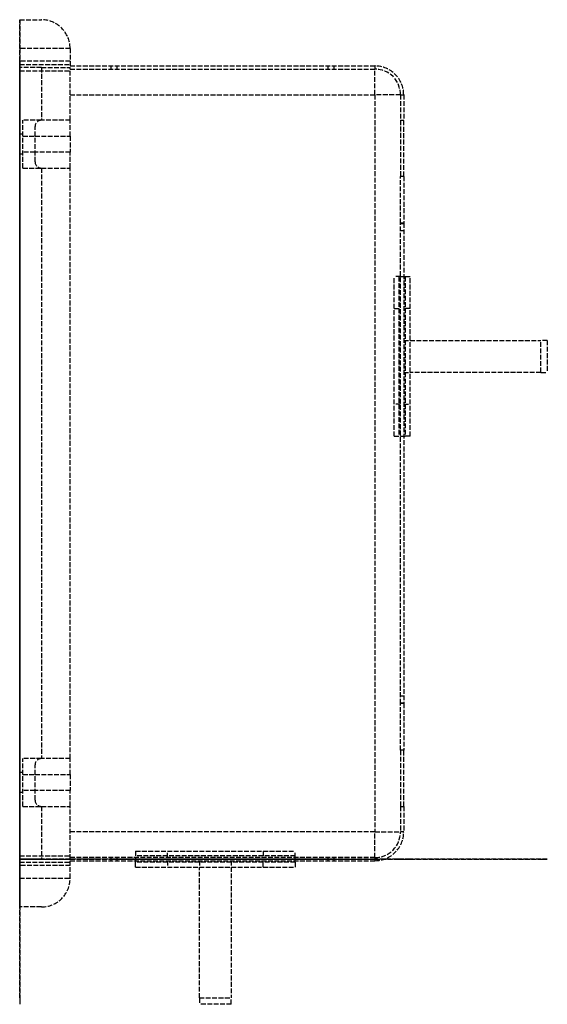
# Model space of a CAD drawing. Header units: millimetres. Extents: x 0 to 165, y -45 to 263.
import ezdxf

# ---------------------------------------------------------------- set-up
doc = ezdxf.new("R2010")
doc.units = ezdxf.units.MM
doc.header["$LTSCALE"] = 10
doc.linetypes.add('ALLCAD_Strich', pattern=[0.2, 0.15, -0.05])
for name, color, linetype in [('BESCH_KONT_sich_schn_ansi_2d', 40, 'Continuous'), ('BESCH_KONT_sich_schn_grun_2d', 10, 'Continuous'), ('BESCH_KONT_sich_schn_seit_2d', 160, 'Continuous')]:
    doc.layers.add(name, color=color, linetype=linetype)

msp = doc.modelspace()

# ---------------------------------------------------------------- linework, layer by layer
at = {"layer": 'BESCH_KONT_sich_schn_ansi_2d', "linetype": 'ALLCAD_Strich'}
for p, q in [((0, 0, 9), (15.8, 0, 9)), ((0, 0, 9), (0, 0)), ((6.8, 0), (0, 0)), ((0, 0, 419), (0, 0, 425)), ((0, 0, 434), (0, 0, 425)), ((0, 0, 9), (0, 0, 15)), ((0, 0, 15), (0, 0, 419)), ((0, 0, 434), (6.8, 0, 434)), ((15.8, 0, 425), (0, 0, 425)), ((6.8, 0, 419), (0, 0, 419)), ((0, 0, 15), (6.8, 0, 15)), ((0, 0, 352), (15.8, 0, 352)), ((15.8, 0, 351), (0, 0, 351)), ((0, 0, 333), (15.8, 0, 333)), ((15.8, 0, 332), (0, 0, 332)), ((0, 0, 252), (15.8, 0, 252)), ((15.8, 0, 251), (0, 0, 251)), ((0, 0, 233), (15.8, 0, 233)), ((15.8, 0, 232), (0, 0, 232)), ((0, 0, 152), (15.8, 0, 152)), ((15.8, 0, 151), (0, 0, 151)), ((0, 0, 133), (15.8, 0, 133)), ((15.8, 0, 132), (0, 0, 132)), ((0, 0, 52), (15.8, 0, 52)), ((15.8, 0, 51), (0, 0, 51)), ((0, 0, 33), (15.8, 0, 33)), ((15.8, 0, 32), (0, 0, 32)), ((0, 0, 102), (15.8, 0, 102)), ((15.8, 0, 101), (0, 0, 101)), ((0, 0, 83), (15.8, 0, 83)), ((15.8, 0, 82), (0, 0, 82)), ((0, 0, 202), (15.8, 0, 202)), ((15.8, 0, 201), (0, 0, 201)), ((0, 0, 183), (15.8, 0, 183)), ((15.8, 0, 182), (0, 0, 182)), ((0, 0, 302), (15.8, 0, 302)), ((15.8, 0, 301), (0, 0, 301)), ((0, 0, 283), (15.8, 0, 283)), ((15.8, 0, 282), (0, 0, 282)), ((0, 0, 402), (15.8, 0, 402)), ((15.8, 0, 401), (0, 0, 401)), ((0, 0, 383), (15.8, 0, 383)), ((15.8, 0, 382), (0, 0, 382)), ((1, 0, 3.85), (0, 0, 3.85)), ((1, 0, 10.15), (0, 0, 10.15)), ((1, 0, 423.85), (0, 0, 423.85)), ((1, 0, 430.15), (0, 0, 430.15)), ((6.8, 0, 1), (1, 0, 1)), ((1, 0, 1), (1, 0, 9)), ((1, 0, 9), (1, 0, 14)), ((1, 0, 14), (15.8, 0, 14)), ((1, 0, 420), (1, 0, 425)), ((15.8, 0, 420), (1, 0, 420)), ((1, 0, 425), (1, 0, 433)), ((1, 0, 433), (6.8, 0, 433)), ((3.39, 0, 0), (3.39, 0, 0)), ((3.39, 0, 0.01), (3.39, 0, 0.01)), ((3.39, 0, 0), (3.39, 0, 0.01)), ((3.39, 0, 0), (3.39, 0, 0)), ((3.39, 0, 0.01), (3.39, 0, 0)), ((3.39, 0, 0.01), (3.39, 0, 0.01)), ((3.39, 0, 0.01), (3.39, 0, 0)), ((3.4, 0, 0), (3.4, 0, 0.01)), ((3.4, 0, 0), (3.4, 0, 0.01)), ((3.4, 0, 0.01), (3.4, 0, 0.01)), ((3.4, 0, 0.01), (3.4, 0, 0)), ((3.4, 0, 0.01), (3.4, 0, 0.01)), ((3.4, 0, 0), (3.4, 0, 0)), ((3.4, 0, 0), (3.4, 0, 0.01)), ((3.4, 0, 0), (3.4, 0, 0)), ((3.4, 0, 0), (3.4, 0, 0)), ((3.4, 0, 0), (3.4, 0, 0)), ((3.4, 0, 0.01), (3.4, 0, 0.01)), ((3.4, 0, 0.01), (3.4, 0, 0.01)), ((3.41, 0, 0), (3.41, 0, 0)), ((3.41, 0, 0.01), (3.41, 0, 0.01)), ((3.41, 0, 0), (3.41, 0, 0)), ((3.41, 0, 0.01), (3.41, 0, 0)), ((3.41, 0, 0.01), (3.41, 0, 0.01)), ((3.41, 0, 0.01), (3.41, 0, 0)), ((3.41, 0, 0), (3.41, 0, 0.01)), ((4.8, 0, 433), (4.8, 0, 434)), ((4.8, 0), (4.8, 0, 1)), ((6.8, 0, 419), (15.8, 0, 419)), ((15.8, 0, 15), (6.8, 0, 15)), ((6.8, 0, 419), (6.8, 0, 15)), ((6.8, 0, 434), (6.8, 0, 433)), ((6.8, 0, 1), (6.8, 0)), ((15.8, 0, 419), (15.8, 0, 425)), ((15.8, 0, 15), (15.8, 0, 419)), ((15.8, 0, 9), (15.8, 0, 15)), ((15.8, 0, 314), (111.3, 0, 314)), ((111.3, 0, 323), (15.8, 0, 323)), ((15.8, 0, 419), (111.3, 0, 419)), ((15.8, 0, 14), (56.3, 0, 14)), ((37.64, 0, 23), (15.8, 0, 23)), ((15.8, 0, 119), (111.3, 0, 119)), ((111.3, 0, 315), (15.8, 0, 315)), ((111.3, 0, 15), (15.8, 0, 15)), ((28.55, 0, 339.5), (28.55, 0, 345.5)), ((28.55, 0, 39.5), (28.55, 0, 45.5)), ((96.55, 0, 337.5), (30.55, 0, 337.5)), ((30.55, 0, 347.5), (96.55, 0, 347.5)), ((36.3, 0, 37.5), (30.55, 0, 37.5)), ((30.55, 0, 47.5), (96.55, 0, 47.5)), ((36.3, 0, 41.5), (36.3, 0, 43)), ((36.3, 0, 41.5), (86.3, 0, 41.5)), ((86.3, 0, 43), (36.3, 0, 43)), ((36.3, 0, 41.5), (36.3, 0, 28)), ((36.3, 0, 43), (36.3, 0, 47.5)), ((86.3, 0, 37.5), (36.3, 0, 37.5)), ((36.3, 0, 40.5), (86.3, 0, 40.5)), ((36.3, 0, 47.5), (36.3, 0, 55.5)), ((36.3, 0, 42), (86.3, 0, 42)), ((84.96, 0, 23), (37.64, 0, 23)), ((46.3, 0, 18), (56.3, 0, 18)), ((76.3, 0, 65.5), (46.3, 0, 65.5)), ((56.3, 0, 18), (56.3, 0, 4.5)), ((56.3, 0, 0.5), (56.3, 0, 4.5)), ((66.3, 0, 0.5), (56.3, 0, 0.5)), ((56.3, 0, 0.5), (56.3, 0, -22)), ((66.3, 0, -22), (56.3, 0, -22)), ((56.3, 0, 14), (66.3, 0, 14)), ((66.3, 0, -20), (56.3, 0, -20)), ((66.3, 0, 14), (111.3, 0, 14)), ((66.3, 0, 4.5), (66.3, 0, 18)), ((66.3, 0, 18), (76.3, 0, 18)), ((66.3, 0, 4.5), (66.3, 0, 0.5)), ((66.3, 0, -22), (66.3, 0, 0.5)), ((111.3, 0, 23), (84.96, 0, 23)), ((96.55, 0, 37.5), (86.3, 0, 37.5)), ((86.3, 0, 43), (86.3, 0, 41.5)), ((86.3, 0, 28), (86.3, 0, 41.5)), ((86.3, 0, 47.5), (86.3, 0, 43)), ((86.3, 0, 55.5), (86.3, 0, 47.5)), ((98.55, 0, 345.5), (98.55, 0, 339.5)), ((98.55, 0, 45.5), (98.55, 0, 39.5)), ((111.3, 0, 419), (120.3, 0, 419)), ((111.3, 0, 419), (111.3, 0, 323)), ((120.3, 0, 323), (111.3, 0, 323)), ((111.3, 0, 323), (111.3, 0, 314)), ((111.3, 0, 119), (120.3, 0, 119)), ((111.3, 0, 119), (111.3, 0, 23)), ((120.3, 0, 23), (111.3, 0, 23)), ((111.3, 0, 23), (111.3, 0, 14)), ((117.3, 0, 42), (117.3, 0, 55.5)), ((117.3, 0, 55.5), (117.3, 0, 65.5)), ((117.3, 0, 55.5), (119.3, 0, 55.5)), ((119.3, 0, 65.5), (117.3, 0, 65.5)), ((118.8, 0, 40.5), (120.3, 0, 40.5)), ((120.3, 0, 347.5), (119.3, 0, 347.5)), ((120.3, 0, 339.5), (119.3, 0, 339.5)), ((119.3, 0, 337.5), (120.3, 0, 337.5)), ((119.3, 0, 345.5), (120.3, 0, 345.5)), ((120.3, 0, 404.82), (119.3, 0, 404.82)), ((120.3, 0, 393), (119.3, 0, 393)), ((119.3, 0, 419), (119.3, 0, 323)), ((120.3, 0, 47.5), (119.3, 0, 47.5)), ((120.3, 0, 39.5), (119.3, 0, 39.5)), ((119.3, 0, 37.5), (120.3, 0, 37.5)), ((119.3, 0, 45.5), (120.3, 0, 45.5)), ((120.3, 0, 104.82), (119.3, 0, 104.82)), ((120.3, 0, 93), (119.3, 0, 93)), ((119.3, 0, 119), (119.3, 0, 23)), ((119.3, 0, 43), (120.3, 0, 43)), ((120.3, 0, 323), (120.3, 0, 419)), ((120.3, 0, 23), (120.3, 0, 119)), ((120.3, 0, 18), (120.3, 0, 0.5)), ((120.3, 0, 23), (120.3, 0, 18)), ((122.3, 0, 28), (120.3, 0, 28)), ((120.3, 0, 18), (122.3, 0, 18)), ((120.3, 0, 43), (120.8, 0, 43)), ((122.3, 0, 41.5), (122.3, 0, 28)), ((122.3, 0, 28), (122.3, 0, 18)), ((122.3, 0, 18), (122.3, 0, 0.5)), ((163.3, 0, 4.5), (163.3, 0, 9.5)), ((163.3, 0, 4.5), (165.3, 0, 4.5)), ((163.3, 0, 4.5), (163.3, 0, 0.5)), ((165.3, 0, 9.5), (163.3, 0, 9.5)), ((165.3, 0, 9.5), (165.3, 0, 4.5)), ((165.3, 0, 0.5), (165.3, 0, 4.5))]:
    msp.add_line(p, q, dxfattribs=at)
at = {"layer": 'BESCH_KONT_sich_schn_ansi_2d', "linetype": 'ALLCAD_Strich', "extrusion": (0, 1, 0)}
for centre, radius, start, end in [((-3.39, 0.01), 0.00271, 0, 90), ((-3.39, 0), 0.00271, 270, 0), ((-3.39, 0.01), 0.00116, 90, 180), ((-3.39, 0), 0.00116, 180, 270), ((-3.41, 0.01), 0.00271, 0, 90), ((-3.41, 0), 0.00271, 270, 0), ((-3.4, 0.01), 0.00093, 90, 180), ((-3.4, 0.01), 0.00093, 180, 270), ((-3.41, 0.01), 0.00116, 90, 180), ((-3.41, 0), 0.00116, 180, 270), ((-6.8, 9), 9, 180, 270), ((-6.8, 425), 9, 90, 180), ((-30.55, 339.5), 2, 270, 0), ((-30.55, 345.5), 2, 0, 90), ((-30.55, 39.5), 2, 270, 0), ((-30.55, 45.5), 2, 0, 90), ((-46.3, 28), 10, 270, 0), ((-46.3, 55.5), 10, 0, 90), ((-61.3, 4.5), 5, 0, 180), ((-76.3, 28), 10, 180, 270), ((-76.3, 55.5), 10, 90, 180), ((-96.55, 339.5), 2, 180, 270), ((-96.55, 345.5), 2, 90, 180), ((-96.55, 39.5), 2, 180, 270), ((-96.55, 45.5), 2, 90, 180), ((-111.3, 323), 9, 180, 270), ((-111.3, 23), 9, 180, 270), ((-118.8, 42), 1.5, 270, 0), ((-120.8, 41.5), 1.5, 90, 180), ((-142.8, 0.5), 20.5, 180, 0)]:
    msp.add_arc(centre, radius, start, end, dxfattribs=at)
at = {"layer": 'BESCH_KONT_sich_schn_ansi_2d', "linetype": 'ALLCAD_Strich', "extrusion": (0, -1, 0)}
for centre, radius, start, end in [((3.39, 0), 0.00116, 180, 270), ((3.39, 0.01), 0.00116, 90, 180), ((3.39, 0), 0.00271, 270, 0), ((3.39, 0.01), 0.00271, 0, 90), ((3.4, 0.01), 0.00217, 270, 0), ((3.4, 0.01), 0.00217, 0, 90), ((3.41, 0), 0.00116, 180, 270), ((3.41, 0.01), 0.00116, 90, 180), ((3.41, 0), 0.00271, 270, 0), ((3.41, 0.01), 0.00271, 0, 90), ((111.3, 323), 8, 270, 0), ((111.3, 23), 8, 270, 0), ((142.8, 0.5), 22.5, 180, 0)]:
    msp.add_arc(centre, radius, start, end, dxfattribs=at)
at = {"layer": 'BESCH_KONT_sich_schn_grun_2d', "linetype": 'ALLCAD_Strich'}
for p, q in [((0, 263), (0, 254)), ((0, 263), (6.8, 263)), ((0, 248), (0, 254)), ((15.8, 254), (0, 254)), ((15.8, 254), (15.8, 248)), ((15.8, 250), (0, 250)), ((0, 249), (15.8, 249)), ((0, 0), (0, 248)), ((6.8, 248), (0, 248)), ((0, 247), (15.8, 247)), ((6.8, 248), (6.8, 231.5)), ((6.8, 248), (15.8, 248)), ((15.8, 248.5), (111.3, 248.5)), ((15.8, 231.5), (15.8, 248)), ((15.8, 247.5), (111.3, 247.5)), ((28.55, 248.5), (28.55, 247.5)), ((30.55, 247.5), (30.55, 248.5)), ((96.55, 248.5), (96.55, 247.5)), ((98.55, 247.5), (98.55, 248.5)), ((111.3, 248.5), (111.3, 247.5)), ((111.3, 239.5), (111.3, 247.5)), ((15.8, 239.5), (111.3, 239.5)), ((119.3, 239.5), (111.3, 239.5)), ((111.3, 239.5), (111.3, 8.5)), ((119.3, 239.5), (119.3, 231.5)), ((119.3, 239.5), (120.3, 239.5)), ((120.3, 239.5), (120.3, 231.5)), ((6.8, 231.5), (1, 231.5)), ((1, 216.5), (1, 231.5)), ((15.8, 231.5), (6.8, 231.5)), ((15.8, 226.5), (15.8, 231.5)), ((119.3, 231.5), (119.3, 213.91)), ((119.3, 231.5), (120.3, 231.5)), ((120.3, 213.91), (120.3, 231.5)), ((4.8, 218.5), (4.8, 229.5)), ((1, 227.15), (0, 227.15)), ((1, 226.5), (4.8, 226.5)), ((4.8, 226.5), (15.8, 226.5)), ((15.8, 226.5), (15.8, 221.5)), ((1, 220.85), (0, 220.85)), ((4.8, 221.5), (1, 221.5)), ((15.8, 221.5), (4.8, 221.5)), ((15.8, 216.5), (15.8, 221.5)), ((1, 216.5), (6.8, 216.5)), ((6.8, 216.5), (15.8, 216.5)), ((6.8, 216.5), (6.8, 31.5)), ((15.8, 31.5), (15.8, 216.5)), ((119.3, 199.25), (119.3, 213.91)), ((120.3, 213.91), (119.3, 213.91)), ((120.3, 213.91), (120.3, 199.25)), ((120.3, 199.25), (119.3, 199.25)), ((119.3, 48.75), (119.3, 199.25)), ((120.3, 199), (119.3, 199)), ((120.3, 199.25), (120.3, 48.75)), ((119.3, 197), (120.3, 197)), ((117.3, 172.5), (117.3, 182.5)), ((119.3, 182.5), (117.3, 182.5)), ((118.8, 182.5), (118.8, 132.5)), ((119.3, 182.5), (120.3, 182.5)), ((120.3, 182.5), (120.8, 182.5)), ((120.8, 182.5), (122.3, 182.5)), ((120.8, 182.5), (120.8, 132.5)), ((122.3, 132.5), (122.3, 182.5)), ((117.3, 142.5), (117.3, 172.5)), ((117.3, 172.5), (119.3, 172.5)), ((122.3, 172.5), (120.3, 172.5)), ((120.3, 162.5), (122.3, 162.5)), ((122.3, 162.5), (163.3, 162.5)), ((165.3, 162.5), (163.3, 162.5)), ((163.3, 152.5), (163.3, 162.5)), ((165.3, 162.5), (165.3, 152.5)), ((120.3, 152.5), (122.3, 152.5)), ((163.3, 152.5), (122.3, 152.5)), ((163.3, 152.5), (165.3, 152.5)), ((117.3, 132.5), (117.3, 142.5)), ((119.3, 142.5), (117.3, 142.5)), ((120.3, 142.5), (122.3, 142.5)), ((117.3, 132.5), (119.3, 132.5)), ((119.3, 132.5), (120.3, 132.5)), ((120.3, 132.5), (120.8, 132.5)), ((122.3, 132.5), (120.8, 132.5)), ((120.3, 51), (119.3, 51)), ((119.3, 49), (120.3, 49)), ((119.3, 34.09), (119.3, 48.75)), ((120.3, 48.75), (119.3, 48.75)), ((120.3, 48.75), (120.3, 34.09)), ((120.3, 34.09), (119.3, 34.09)), ((119.3, 34.09), (119.3, 16.5)), ((120.3, 16.5), (120.3, 34.09)), ((6.8, 31.5), (1, 31.5)), ((1, 16.5), (1, 31.5)), ((15.8, 31.5), (6.8, 31.5)), ((15.8, 26.5), (15.8, 31.5)), ((4.8, 18.5), (4.8, 29.5)), ((1, 27.15), (0, 27.15)), ((1, 26.5), (4.8, 26.5)), ((4.8, 26.5), (15.8, 26.5)), ((15.8, 26.5), (15.8, 21.5)), ((1, 20.85), (0, 20.85)), ((4.8, 21.5), (1, 21.5)), ((15.8, 21.5), (4.8, 21.5)), ((15.8, 16.5), (15.8, 21.5)), ((1, 16.5), (6.8, 16.5)), ((6.8, 16.5), (15.8, 16.5)), ((6.8, 16.5), (6.8, 0)), ((15.8, 0), (15.8, 16.5)), ((119.3, 16.5), (120.3, 16.5)), ((119.3, 16.5), (119.3, 8.5)), ((120.3, 16.5), (120.3, 8.5)), ((111.3, 8.5), (15.8, 8.5)), ((111.3, 0.5), (111.3, 8.5)), ((111.3, 8.5), (119.3, 8.5)), ((120.3, 8.5), (119.3, 8.5)), ((0, 1), (15.8, 1)), ((3.39, 0), (3.39, 0)), ((3.39, 0), (3.39, 0)), ((3.39, 0), (3.39, 0)), ((3.39, 0), (3.39, 0)), ((3.39, 0), (3.39, 0)), ((3.39, 0), (3.39, 0)), ((3.39, 0), (3.39, 0)), ((3.4, 0), (3.4, 0)), ((3.4, 0), (3.4, 0)), ((3.4, 0), (3.4, 0)), ((3.4, 0), (3.4, 0)), ((3.4, 0), (3.4, 0)), ((3.4, 0), (3.4, 0)), ((3.4, 0), (3.4, 0)), ((3.4, 0), (3.4, 0)), ((3.4, 0), (3.4, 0)), ((3.41, 0), (3.41, 0)), ((3.41, 0), (3.41, 0)), ((3.41, 0), (3.41, 0)), ((3.41, 0), (3.41, 0)), ((3.41, 0), (3.41, 0)), ((3.41, 0), (3.41, 0)), ((3.41, 0), (3.41, 0)), ((111.3, 0.5), (15.8, 0.5)), ((28.55, 0.5), (28.55, -0.5)), ((30.55, -0.5), (30.55, 0.5)), ((36.3, 2.5), (36.3, 0.5)), ((36.3, 2.5), (46.3, 2.5)), ((86.3, 1), (36.3, 1)), ((36.3, 0.5), (36.3, -0.5)), ((46.3, 2.5), (76.3, 2.5)), ((46.3, 0.5), (46.3, 2.5)), ((76.3, 2.5), (86.3, 2.5)), ((76.3, 2.5), (76.3, 0.5)), ((86.3, 0.5), (86.3, 2.5)), ((86.3, -0.5), (86.3, 0.5)), ((96.55, 0.5), (96.55, -0.5)), ((98.55, -0.5), (98.55, 0.5)), ((111.3, 0.5), (111.3, -0.5)), ((0, -6), (0, 0)), ((0, 0), (6.8, 0)), ((0, -1), (15.8, -1)), ((15.8, -2), (0, -2)), ((3.39, 0), (3.39, 0)), ((3.39, 0), (3.39, 0)), ((3.39, 0), (3.4, 0)), ((3.41, 0), (3.4, 0)), ((3.4, 0), (3.4, 0)), ((3.4, 0), (3.4, 0)), ((3.41, 0), (3.41, 0)), ((3.41, 0), (3.41, 0)), ((15.8, 0), (6.8, 0)), ((15.8, -6), (15.8, 0)), ((15.8, -0.5), (111.3, -0.5)), ((36.3, -0.5), (36.3, -1)), ((36.3, -2.5), (36.3, -1)), ((86.3, -1), (36.3, -1)), ((36.3, -2.5), (86.3, -2.5)), ((46.3, -0.5), (46.3, -2.5)), ((56.3, -0.5), (56.3, -2.5)), ((56.3, -43.5), (56.3, -2.5)), ((66.3, -0.5), (66.3, -2.5)), ((66.3, -2.5), (66.3, -43.5)), ((76.3, -2.5), (76.3, -0.5)), ((86.3, -1), (86.3, -0.5)), ((86.3, -1), (86.3, -2.5)), ((0, -6), (0, -15)), ((0, -6), (15.8, -6)), ((6.8, -15), (0, -15)), ((56.3, -43.5), (66.3, -43.5)), ((56.3, -43.5), (56.3, -45.5)), ((66.3, -45.5), (56.3, -45.5)), ((66.3, -45.5), (66.3, -43.5))]:
    msp.add_line(p, q, dxfattribs=at)
for centre, radius, start, end in [((6.8, 254), 9, 0, 90), ((111.3, 239.5), 9, 0, 90), ((111.3, 239.5), 8, 0, 90), ((6.8, 229.5), 2, 90, 180), ((6.8, 218.5), 2, 180, 270), ((6.8, 29.5), 2, 90, 180), ((6.8, 18.5), 2, 180, 270), ((111.3, 8.5), 8, 270, 0), ((111.3, 8.5), 9, 270, 0), ((6.8, -6), 9, 270, 0)]:
    msp.add_arc(centre, radius, start, end, dxfattribs=at)
at = {"layer": 'BESCH_KONT_sich_schn_seit_2d', "linetype": 'ALLCAD_Strich'}
for p, q in [((0, 263, 419), (0, 254, 419)), ((0, 263, 419), (0, 263, 15)), ((0, 254, 15), (0, 263, 15)), ((0, 254, 419), (0, 254, 15)), ((0, 250, 333), (0, 250, 351)), ((0, 250, 233), (0, 250, 251)), ((0, 250, 133), (0, 250, 151)), ((0, 250, 33), (0, 250, 51)), ((0, 250, 83), (0, 250, 101)), ((0, 250, 183), (0, 250, 201)), ((0, 250, 283), (0, 250, 301)), ((0, 250, 383), (0, 250, 401)), ((0, 249, 352), (0, 248, 352)), ((0, 248, 332), (0, 249, 332)), ((0, 249, 252), (0, 248, 252)), ((0, 248, 232), (0, 249, 232)), ((0, 249, 152), (0, 248, 152)), ((0, 248, 132), (0, 249, 132)), ((0, 249, 52), (0, 248, 52)), ((0, 248, 32), (0, 249, 32)), ((0, 249, 102), (0, 248, 102)), ((0, 248, 82), (0, 249, 82)), ((0, 249, 202), (0, 248, 202)), ((0, 248, 182), (0, 249, 182)), ((0, 249, 302), (0, 248, 302)), ((0, 248, 282), (0, 249, 282)), ((0, 249, 402), (0, 248, 402)), ((0, 248, 382), (0, 249, 382)), ((0, 248.5, 402), (0, 248.5, 382)), ((0, 248.5, 352), (0, 248.5, 332)), ((0, 248.5, 102), (0, 248.5, 82)), ((0, 248.5, 52), (0, 248.5, 32)), ((0, 248.5, 337.5), (0, 247.5, 337.5)), ((0, 247.5, 339.5), (0, 248.5, 339.5)), ((0, 248.5, 345.5), (0, 247.5, 345.5)), ((0, 247.5, 347.5), (0, 248.5, 347.5)), ((0, 247.5, 419), (0, 248.5, 419)), ((0, 248.5, 419), (0, 248.5, 402)), ((0, 248.5, 382), (0, 248.5, 352)), ((0, 248.5, 332), (0, 248.5, 323)), ((0, 247.5, 323), (0, 248.5, 323)), ((0, 248.5, 37.5), (0, 247.5, 37.5)), ((0, 247.5, 39.5), (0, 248.5, 39.5)), ((0, 248.5, 45.5), (0, 247.5, 45.5)), ((0, 247.5, 47.5), (0, 248.5, 47.5)), ((0, 247.5, 119), (0, 248.5, 119)), ((0, 248.5, 119), (0, 248.5, 102)), ((0, 248.5, 82), (0, 248.5, 52)), ((0, 248.5, 32), (0, 248.5, 23)), ((0, 247.5, 23), (0, 248.5, 23)), ((0, 0, 434), (0, 248, 434)), ((0, 248, 425), (0, 248, 434)), ((0, 248), (0, 248, 9)), ((0, 248), (0, 0)), ((0, 231.5, 425), (0, 248, 425)), ((0, 248, 9), (0, 231.5, 9)), ((0, 247.5, 401.87), (0, 247.5, 382.13)), ((0, 247.5, 351.87), (0, 247.5, 332.13)), ((0, 247.5, 101.87), (0, 247.5, 82.13)), ((0, 247.5, 51.87), (0, 247.5, 32.13)), ((0, 247.5, 419), (0, 247.5, 401.87)), ((0, 247.5, 382.13), (0, 247.5, 351.87)), ((0, 247.5, 332.13), (0, 247.5, 323)), ((0, 247.5, 323), (0, 239.5, 323)), ((0, 239.5, 419), (0, 247.5, 419)), ((0, 247.5, 119), (0, 247.5, 101.87)), ((0, 247.5, 82.13), (0, 247.5, 51.87)), ((0, 247.5, 32.13), (0, 247.5, 23)), ((0, 247.5, 23), (0, 239.5, 23)), ((0, 239.5, 119), (0, 247.5, 119)), ((0, 247, 351), (0, 247, 333)), ((0, 247, 251), (0, 247, 233)), ((0, 247, 151), (0, 247, 133)), ((0, 247, 51), (0, 247, 33)), ((0, 247, 101), (0, 247, 83)), ((0, 247, 201), (0, 247, 183)), ((0, 247, 301), (0, 247, 283)), ((0, 247, 401), (0, 247, 383)), ((0, 239.5, 314), (0, 8.5, 314)), ((0, 8.5, 315), (0, 239.5, 315)), ((0, 239.5, 314), (0, 239.5, 315)), ((0, 239.5, 323), (0, 239.5, 315)), ((0, 239.5, 323), (0, 239.5, 419)), ((0, 239.5, 419), (0, 231.5, 419)), ((0, 8.5, 323), (0, 239.5, 323)), ((0, 239.5, 14), (0, 226.5, 14)), ((0, 8.5, 15), (0, 239.5, 15)), ((0, 239.5, 14), (0, 239.5, 15)), ((0, 239.5, 23), (0, 239.5, 15)), ((0, 239.5, 23), (0, 239.5, 119)), ((0, 239.5, 119), (0, 231.5, 119)), ((0, 8.5, 23), (0, 239.5, 23)), ((0, 231.5, 433), (0, 231.5, 434)), ((0, 231.5, 433), (0, 231.5, 425)), ((0, 231.5), (0, 231.5, 1)), ((0, 231.5, 1), (0, 216.5, 1)), ((0, 231.5, 9), (0, 231.5, 1)), ((0, 216.5, 433), (0, 231.5, 433)), ((0, 229.5, 434), (0, 229.5, 433)), ((0, 229.5, 1), (0, 229.5)), ((0, 221.5, 14), (0, 226.5, 14)), ((0, 226.5, 420), (0, 221.5, 420)), ((0, 221.5, 14), (0, 26.5, 14)), ((0, 218.5, 433), (0, 218.5, 434)), ((0, 218.5), (0, 218.5, 1)), ((0, 216.5, 434), (0, 216.5, 433)), ((0, 216.5, 1), (0, 216.5)), ((0, 216.5, 1), (0, 216.5, 9)), ((0, 216.5, 425), (0, 216.5, 433)), ((0, 31.5, 425), (0, 216.5, 425)), ((0, 216.5, 9), (0, 31.5, 9)), ((0, 48.75, 393), (0, 199.25, 393)), ((0, 48.75, 93), (0, 199.25, 93)), ((0, 199, 339.5), (0, 199, 345.5)), ((0, 199, 39.5), (0, 199, 45.5)), ((0, 197, 347.5), (0, 51, 347.5)), ((0, 51, 337.5), (0, 197, 337.5)), ((0, 197, 47.5), (0, 51, 47.5)), ((0, 51, 37.5), (0, 197, 37.5)), ((0, 182.5, 40.5), (0, 182.5, 28)), ((0, 132.5, 41.5), (0, 182.5, 41.5)), ((0, 132.5, 43), (0, 182.5, 43)), ((0, 132.5, 42), (0, 182.5, 42)), ((0, 182.5, 40.5), (0, 182.5, 42)), ((0, 182.5, 40.5), (0, 132.5, 40.5)), ((0, 182.5, 55.5), (0, 182.5, 42)), ((0, 162.5, 18), (0, 172.5, 18)), ((0, 142.5, 65.5), (0, 172.5, 65.5)), ((0, 162.5), (0, 162.5, -22)), ((0, 162.5, -22), (0, 152.5, -22)), ((0, 162.5, 0.5), (0, 162.5, 18)), ((0, 152.5, 0.5), (0, 162.5, 0.5)), ((0, 162.5, 0.5), (0, 162.5)), ((0, 162.5, -20), (0, 152.5, -20)), ((0, 152.5, -22), (0, 152.5)), ((0, 152.5, 18), (0, 152.5, 0.5)), ((0, 142.5, 18), (0, 152.5, 18)), ((0, 152.5), (0, 152.5, 0.5)), ((0, 132.5, 28), (0, 132.5, 40.5)), ((0, 132.5, 42), (0, 132.5, 40.5)), ((0, 132.5, 42), (0, 132.5, 55.5)), ((0, 49, 345.5), (0, 49, 339.5)), ((0, 49, 45.5), (0, 49, 39.5)), ((0, 31.5, 433), (0, 31.5, 434)), ((0, 31.5, 433), (0, 31.5, 425)), ((0, 31.5), (0, 31.5, 1)), ((0, 31.5, 1), (0, 16.5, 1)), ((0, 31.5, 9), (0, 31.5, 1)), ((0, 16.5, 433), (0, 31.5, 433)), ((0, 29.5, 434), (0, 29.5, 433)), ((0, 29.5, 1), (0, 29.5)), ((0, 21.5, 14), (0, 26.5, 14)), ((0, 26.5, 420), (0, 21.5, 420)), ((0, 21.5, 14), (0, 8.5, 14)), ((0, 18.5, 433), (0, 18.5, 434)), ((0, 18.5), (0, 18.5, 1)), ((0, 16.5, 434), (0, 16.5, 433)), ((0, 16.5, 1), (0, 16.5)), ((0, 16.5, 1), (0, 16.5, 9)), ((0, 16.5, 425), (0, 16.5, 433)), ((0, 16.5, 9), (0, 0, 9)), ((0, 0, 425), (0, 16.5, 425)), ((0, 16.5, 419), (0, 8.5, 419)), ((0, 16.5, 119), (0, 8.5, 119)), ((0, 0.5, 419), (0, 8.5, 419)), ((0, 8.5, 419), (0, 8.5, 323)), ((0, 8.5, 323), (0, 0.5, 323)), ((0, 8.5, 315), (0, 8.5, 323)), ((0, 8.5, 315), (0, 8.5, 314)), ((0, 0.5, 119), (0, 8.5, 119)), ((0, 8.5, 119), (0, 8.5, 23)), ((0, 8.5, 23), (0, 0.5, 23)), ((0, 8.5, 15), (0, 8.5, 23)), ((0, 8.5, 15), (0, 8.5, 14)), ((0, 2.5, 55.5), (0, 0.5, 55.5)), ((0, 2.5, 42), (0, 2.5, 55.5)), ((0, 2.5, 55.5), (0, 2.5, 65.5)), ((0, 0.5, 65.5), (0, 2.5, 65.5)), ((0, 1, 333), (0, 1, 351)), ((0, 1, 233), (0, 1, 251)), ((0, 1, 133), (0, 1, 151)), ((0, 1, 33), (0, 1, 51)), ((0, 1, 83), (0, 1, 101)), ((0, 1, 183), (0, 1, 201)), ((0, 1, 283), (0, 1, 301)), ((0, 1, 383), (0, 1, 401)), ((0, 0.5, 40.5), (0, 1, 40.5)), ((0, 0.5, 401.87), (0, 0.5, 382.13)), ((0, 0.5, 351.87), (0, 0.5, 332.13)), ((0, 0.5, 101.87), (0, 0.5, 82.13)), ((0, 0.5, 51.87), (0, 0.5, 32.13)), ((0, 0.5, 337.5), (0, -0.5, 337.5)), ((0, -0.5, 339.5), (0, 0.5, 339.5)), ((0, -0.5, 347.5), (0, 0.5, 347.5)), ((0, 0.5, 345.5), (0, -0.5, 345.5)), ((0, -0.5, 419), (0, 0.5, 419)), ((0, 0.5, 419), (0, 0.5, 401.87)), ((0, 0.5, 382.13), (0, 0.5, 351.87)), ((0, 0.5, 332.13), (0, 0.5, 323)), ((0, -0.5, 323), (0, 0.5, 323)), ((0, 0.5, 37.5), (0, -0.5, 37.5)), ((0, -0.5, 39.5), (0, 0.5, 39.5)), ((0, -0.5, 47.5), (0, 0.5, 47.5)), ((0, 0.5, 45.5), (0, -0.5, 45.5)), ((0, -0.5, 119), (0, 0.5, 119)), ((0, 0.5, 119), (0, 0.5, 101.87)), ((0, 0.5, 82.13), (0, 0.5, 51.87)), ((0, 0.5, 32.13), (0, 0.5, 23)), ((0, -0.5, 23), (0, 0.5, 23)), ((0, 0.5, 43), (0, -0.5, 43)), ((0, -0.5, 40.5), (0, 0.5, 40.5)), ((0, 0, 9), (0, 0)), ((0, -1, 332), (0, 0, 332)), ((0, 0, 352), (0, -1, 352)), ((0, -1, 232), (0, 0, 232)), ((0, 0, 252), (0, -1, 252)), ((0, -1, 132), (0, 0, 132)), ((0, 0, 152), (0, -1, 152)), ((0, -1, 32), (0, 0, 32)), ((0, 0, 52), (0, -1, 52)), ((0, -1, 82), (0, 0, 82)), ((0, 0, 102), (0, -1, 102)), ((0, -1, 182), (0, 0, 182)), ((0, 0, 202), (0, -1, 202)), ((0, -1, 282), (0, 0, 282)), ((0, 0, 302), (0, -1, 302)), ((0, -1, 382), (0, 0, 382)), ((0, 0, 402), (0, -1, 402)), ((0, 0, 0.01), (0, 0, 0.01)), ((0, 0, 0.01), (0, 0, 0.01)), ((0, 0, 0), (0, 0, 0)), ((0, 0, 0), (0, 0, 0)), ((0, 0, 0), (0, 0, 0)), ((0, 0, 0.01), (0, 0, 0.01)), ((0, 0, 0.01), (0, 0, 0.01)), ((0, 0, 0.01), (0, 0, 0.01)), ((0, 0, 0), (0, 0, 0)), ((0, 0, 0.01), (0, 0, 0.01)), ((0, 0, 0.01), (0, 0, 0.01)), ((0, 0, 0), (0, 0, 0)), ((0, 0, 0), (0, 0, 0)), ((0, 0, 0.01), (0, 0, 0.01)), ((0, 0, 0.01), (0, 0, 0.01)), ((0, 0, 434), (0, 0, 425)), ((0, 0, 0.01), (0, 0, 0.01)), ((0, 0, 0), (0, 0, 0.01)), ((0, 0, 0), (0, 0, 0)), ((0, -0.5, 332), (0, -0.5, 352)), ((0, -0.5, 382), (0, -0.5, 402)), ((0, -0.5, 32), (0, -0.5, 52)), ((0, -0.5, 82), (0, -0.5, 102)), ((0, -0.5, 11.4), (0, -0.5, 0.5)), ((0, -0.5, 43), (0, -1, 43)), ((0, -0.5, 323), (0, -0.5, 332)), ((0, -0.5, 352), (0, -0.5, 382)), ((0, -0.5, 402), (0, -0.5, 419)), ((0, -0.5, 23), (0, -0.5, 32)), ((0, -0.5, 52), (0, -0.5, 82)), ((0, -0.5, 102), (0, -0.5, 119)), ((0, -0.5, 18), (0, -0.5, 11.4)), ((0, -0.5, 23), (0, -0.5, 18)), ((0, -2.5, 28), (0, -0.5, 28)), ((0, -0.5, 18), (0, -2.5, 18)), ((0, -2, 351), (0, -2, 333)), ((0, -2, 251), (0, -2, 233)), ((0, -2, 151), (0, -2, 133)), ((0, -2, 51), (0, -2, 33)), ((0, -2, 101), (0, -2, 83)), ((0, -2, 201), (0, -2, 183)), ((0, -2, 301), (0, -2, 283)), ((0, -2, 401), (0, -2, 383)), ((0, -2.5, 13.87), (0, -2.5, 0.5)), ((0, -2.5, 41.5), (0, -2.5, 28)), ((0, -2.5, 28), (0, -2.5, 18)), ((0, -2.5, 18), (0, -2.5, 13.87)), ((0, -15, 15), (0, -6, 15)), ((0, -6, 419), (0, -15, 419)), ((0, -6, 15), (0, -6, 419)), ((0, -15, 15), (0, -15, 419)), ((0, -43.5, 4.5), (0, -43.5, 9.5)), ((0, -43.5, 4.5), (0, -43.5, 0.5)), ((0, -43.5, 4.5), (0, -45.5, 4.5)), ((0, -43.5, 9.5), (0, -45.5, 9.5)), ((0, -45.5, 9.5), (0, -45.5, 4.5)), ((0, -45.5, 0.5), (0, -45.5, 4.5))]:
    msp.add_line(p, q, dxfattribs=at)
at = {"layer": 'BESCH_KONT_sich_schn_seit_2d', "linetype": 'ALLCAD_Strich', "extrusion": (-1, 0, 0)}
for centre in [(-224, 427), (-224, 7), (-24, 7), (-24, 427)]:
    msp.add_circle(centre, 3.15, dxfattribs=at)
at = {"layer": 'BESCH_KONT_sich_schn_seit_2d', "linetype": 'ALLCAD_Strich', "extrusion": (1, 0, 0)}
for centre, radius, start, end in [((254, 425), 6, 180, 270), ((254, 9), 6, 90, 180), ((249, 351), 1, 0, 90), ((249, 333), 1, 270, 0), ((249, 251), 1, 0, 90), ((249, 233), 1, 270, 0), ((249, 151), 1, 0, 90), ((249, 133), 1, 270, 0), ((249, 51), 1, 360, 90), ((249, 33), 1, 270, 0), ((249, 101), 1, 0, 90), ((249, 83), 1, 270, 0), ((249, 201), 1, 0, 90), ((249, 183), 1, 270, 0), ((249, 301), 1, 0, 90), ((249, 283), 1, 270, 0), ((249, 401), 1, 0, 90), ((249, 383), 1, 270, 0), ((239.5, 323), 9, 270, 0), ((239.5, 23), 9, 270, 0), ((248, 351), 1, 90, 180), ((248, 333), 1, 180, 270), ((248, 251), 1, 90, 180), ((248, 233), 1, 180, 270), ((248, 151), 1, 90, 180), ((248, 133), 1, 180, 270), ((248, 51), 1, 90, 180), ((248, 33), 1, 180, 270), ((248, 101), 1, 90, 180), ((248, 83), 1, 180, 270), ((248, 201), 1, 90, 180), ((248, 183), 1, 180, 270), ((248, 301), 1, 90, 180), ((248, 283), 1, 180, 270), ((248, 401), 1, 90, 180), ((248, 383), 1, 180, 270), ((239.5, 323), 8, 270, 0), ((239.5, 23), 8, 270, 0), ((226.5, 9), 5, 0, 90), ((226.5, 425), 5, 270, 0), ((221.5, 9), 5, 90, 180), ((221.5, 425), 5, 180, 270), ((199.25, 408), 15, 270, 347.7533), ((199.25, 108), 15, 270, 347.7533), ((197, 339.5), 2, 270, 0), ((197, 345.5), 2, 0, 90), ((197, 39.5), 2, 270, 0), ((197, 45.5), 2, 0, 90), ((172.5, 28), 10, 270, 0), ((172.5, 55.5), 10, 0, 90), ((157.5, 4.5), 5, 0, 180), ((142.5, 55.5), 10, 90, 180), ((51, 339.5), 2, 180, 270), ((51, 345.5), 2, 90, 180), ((51, 39.5), 2, 180, 270), ((51, 45.5), 2, 90, 180), ((48.75, 408), 15, 192.2467, 270), ((48.75, 108), 15, 192.2467, 270), ((26.5, 9), 5, 0, 90), ((26.5, 425), 5, 270, 0), ((21.5, 9), 5, 90, 180), ((21.5, 425), 5, 180, 270), ((8.5, 323), 9, 180, 270), ((8.5, 323), 8, 180, 270), ((8.5, 23), 9, 180, 270), ((8.5, 23), 8, 180, 270), ((1, 42), 1.5, 270, 0), ((0, 351), 1, 0, 90), ((0, 333), 1, 270, 0), ((0, 251), 1, 0, 90), ((0, 233), 1, 270, 0), ((0, 151), 1, 0, 90), ((0, 133), 1, 270, 0), ((0, 51), 1, 0, 90), ((0, 33), 1, 270, 0), ((0, 101), 1, 360, 90), ((0, 83), 1, 270, 0), ((0, 201), 1, 0, 90), ((0, 183), 1, 270, 0), ((0, 301), 1, 0, 90), ((0, 283), 1, 270, 0), ((0, 401), 1, 0, 90), ((0, 383), 1, 270, 0), ((-6, 9), 6, 0, 90), ((-6, 425), 6, 270, 360), ((-1, 351), 1, 90, 180), ((-1, 333), 1, 180, 270), ((-1, 251), 1, 90, 180), ((-1, 233), 1, 180, 270), ((-1, 151), 1, 90, 180), ((-1, 133), 1, 180, 270), ((-1, 51), 1, 90, 180), ((-1, 33), 1, 180, 270), ((-1, 101), 1, 90, 180), ((-1, 83), 1, 180, 270), ((-1, 201), 1, 90, 180), ((-1, 183), 1, 180, 270), ((-1, 301), 1, 90, 180), ((-1, 283), 1, 180, 270), ((-1, 401), 1, 90, 180), ((-1, 383), 1, 180, 270), ((-1, 41.5), 1.5, 90, 131.8103), ((-1, 41.5), 1.5, 131.8103, 180), ((-23, 0.5), 20.5, 180, 0)]:
    msp.add_arc(centre, radius, start, end, dxfattribs=at)
at = {"layer": 'BESCH_KONT_sich_schn_seit_2d', "linetype": 'ALLCAD_Strich', "extrusion": (-1, 0, 0)}
for centre, radius, start, end in [((-231.5, 401), 18, 12.2467, 90), ((-231.5, 101), 18, 12.2467, 90), ((-142.5, 28), 10, 270, 0), ((-16.5, 401), 18, 90, 167.7533), ((-16.5, 101), 18, 90, 167.7533), ((23, 0.5), 22.5, 180, 0)]:
    msp.add_arc(centre, radius, start, end, dxfattribs=at)

doc.saveas('drawing.dxf')
